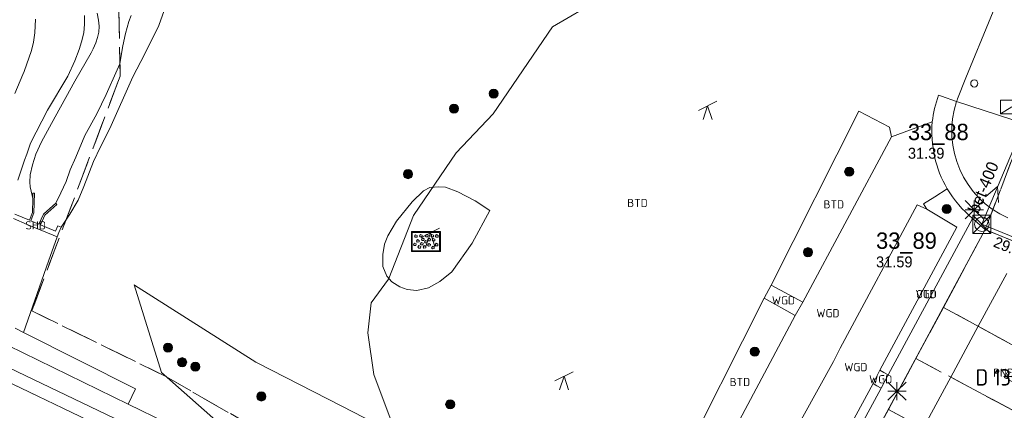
# Model space of a CAD drawing. Header units: metres. Extents: x 207644 to 210135, y 370459 to 373417.
# Tile 121 of 256: x 208118 to 208226, y 371953 to 371996. Entities that reach past the tile are written whole.
import ezdxf
from ezdxf.enums import TextEntityAlignment as Align

# ---------------------------------------------------------------- set-up
doc = ezdxf.new("R2010")
doc.units = ezdxf.units.M
doc.linetypes.add('HIDDEN2', pattern=[4.7625, 3.175, -1.5875])
for name, color, linetype in [('BTD', 7, 'Continuous'), ('combi_kolk', 7, 'Continuous'), ('CON_BxH300x300mm', 7, 'Continuous'), ('CON_BxH400x400mm', 7, 'Continuous'), ('DMM_BxH400x400mm', 7, 'Continuous'), ('GB', 1, 'Continuous'), ('GB07', 1, 'Continuous'), ('INV_BxH300x300mm', 7, 'Continuous'), ('KAD_Niet_vastgesteld_Perceel', 30, 'Continuous'), ('KAD_perceelnummer', 212, 'Continuous'), ('KAD_sectie', 212, 'Continuous'), ('KAD_Vastgesteld_Perceel', 212, 'Continuous'), ('NAR', 7, 'Continuous'), ('NLV_inspectieput', 7, 'Continuous'), ('NNR_inspectieput', 7, 'Continuous'), ('NOD_inspectieput', 7, 'Continuous'), ('OTD', 7, 'Continuous'), ('PIJL', 7, 'Continuous'), ('PND', 7, 'Continuous'), ('SHD', 7, 'Continuous'), ('VGO', 7, 'Continuous'), ('WGD', 7, 'Continuous')]:
    doc.layers.add(name, color=color, linetype=linetype)
for name, color, linetype, lineweight in [('GBOR', 7, 'Continuous', 25), ('GMV', 7, 'Continuous', 25), ('Q00_Overig_topografisch_object', 7, 'Continuous', 0), ('Q21_lantaarnpaal', 1, 'Continuous', 0), ('Q23_kolk', 153, 'Continuous', 0), ('Q26_boom', 72, 'Continuous', 0), ('Q28_rioolput', 153, 'Continuous', 0), ('Q34_speelwerktuig', 3, 'Continuous', 0), ('Q84_zandbak-NGDW', 3, 'Continuous', 0)]:
    doc.layers.add(name, color=color, linetype=linetype, lineweight=lineweight)
doc.styles.add('ISO', font='isocpeur.ttf', dxfattribs={"height": 1})
doc.styles.add('ISOCP', font='ISOCP.shx', dxfattribs={"height": 1.8})

# ---------------------------------------------------------------- blocks, each defined once
blk = doc.blocks.new('ACMAP_ANN_TEMPLATE_Vastgesteld_Perceelnummer')
at = {"layer": 'KAD_perceelnummer', "style": 'ISOCP'}
blk.add_attdef('Perceelnummer', text='', height=1.8, dxfattribs=at).set_placement((0, 0), align=Align.MIDDLE)
at = {"layer": 'KAD_sectie', "style": 'ISOCP'}
blk.add_attdef('sectie', text='', height=1.8, dxfattribs=at).set_placement((-2.7, 0), align=Align.MIDDLE_RIGHT)
blk = doc.blocks.new('Q34')
for p, q in [((-1, -0.5), (1, 0.5)), ((-0.5, -1.5), (0, 0)), ((0, 0), (0.5, -1.5))]:
    blk.add_line(p, q)
blk = doc.blocks.new('Q26')
blk.add_hatch(color=256).paths.add_polyline_path([(-0.45, -0.01, 1), (0.55, -0.01, 1)])
blk.add_circle((0.05, -0.01), 0.5)
blk = doc.blocks.new('Q84')
for points in [[(-1.6, -1.1), (1.6, -1.1), (1.6, 1.1), (-1.6, 1.1), (-1.6, -1.1)], [(-1.5, 1), (-1.5, -1), (1.5, -1), (1.5, 1), (-1.5, 1)], [(-1.17, 0.49), (-1.26, 0.59), (-1.14, 0.76), (-0.95, 0.67), (-0.97, 0.5), (-1.17, 0.49)], [(-0.95, -0.05), (-1.05, 0.06), (-0.92, 0.23), (-0.74, 0.13), (-0.75, -0.04), (-0.95, -0.05)], [(-0.63, 0.52), (-0.72, 0.62), (-0.6, 0.79), (-0.41, 0.7), (-0.43, 0.53), (-0.63, 0.52)], [(-0.41, 0.12), (-0.5, 0.23), (-0.38, 0.4), (-0.19, 0.3), (-0.21, 0.13), (-0.41, 0.12)], [(-0.07, -0.15), (-0.16, -0.05), (-0.03, 0.12), (0.15, 0.03), (0.14, -0.14), (-0.07, -0.15)], [(0.03, 0.51), (-0.06, 0.61), (0.06, 0.78), (0.25, 0.69), (0.23, 0.52), (0.03, 0.51)], [(0.28, 0.09), (0.19, 0.19), (0.31, 0.36), (0.5, 0.26), (0.48, 0.09), (0.28, 0.09)], [(0.63, 0.51), (0.54, 0.61), (0.66, 0.78), (0.85, 0.69), (0.83, 0.52), (0.63, 0.51)], [(0.77, 0.08), (0.68, 0.18), (0.8, 0.35), (0.99, 0.26), (0.97, 0.09), (0.77, 0.08)], [(1.14, 0.49), (1.04, 0.6), (1.17, 0.77), (1.35, 0.67), (1.34, 0.5), (1.14, 0.49)], [(-1.29, -0.44), (-1.38, -0.33), (-1.26, -0.17), (-1.07, -0.26), (-1.09, -0.43), (-1.29, -0.44)], [(-0.79, -0.71), (-0.88, -0.61), (-0.76, -0.44), (-0.57, -0.54), (-0.59, -0.71), (-0.79, -0.71)], [(-0.53, -0.37), (-0.62, -0.27), (-0.5, -0.1), (-0.31, -0.19), (-0.33, -0.36), (-0.53, -0.37)], [(-0.21, -0.71), (-0.3, -0.6), (-0.18, -0.43), (0, -0.53), (-0.01, -0.7), (-0.21, -0.71)], [(0.29, -0.49), (0.19, -0.38), (0.32, -0.21), (0.5, -0.31), (0.48, -0.48), (0.29, -0.49)], [(0.72, -0.78), (0.63, -0.67), (0.75, -0.5), (0.93, -0.6), (0.92, -0.77), (0.72, -0.78)], [(1.11, -0.46), (1.01, -0.35), (1.14, -0.18), (1.32, -0.28), (1.3, -0.45), (1.11, -0.46)]]:
    blk.add_lwpolyline(points)
blk = doc.blocks.new('Q23')
blk.add_line((-1.25, -0.75), (0, 0))
blk.add_lwpolyline([(-1.25, -0.75), (1.25, -0.75), (1.25, 0.75), (-1.25, 0.75), (-1.25, -0.75)])
blk = doc.blocks.new('Q21')
for p, q in [((-1, 1), (0, 0)), ((-1, 0), (0, 0)), ((-1, -1), (0, 0)), ((0, 1), (0, 0)), ((0, 0), (1, 1)), ((0, 0), (1, 0)), ((0, 0), (0, -1)), ((0, 0), (1, -1))]:
    blk.add_line(p, q)
blk = doc.blocks.new('Q28')
at = {"linetype": 'Continuous'}
for p, q in [((-1, -1), (1, 1)), ((-1, 1), (1, -1))]:
    blk.add_line(p, q, dxfattribs=at)
blk.add_lwpolyline([(1, 1), (1, -1), (-1, -1), (-1, 1)], close=True)

msp = doc.modelspace()

# ---------------------------------------------------------------- linework, layer by layer
at = {"layer": 'combi_kolk', "color": 253, "lineweight": 13}
msp.add_circle((208223.18, 371989.23), 0.4, dxfattribs=at)
at = {"layer": 'CON_BxH300x300mm', "color": 253, "linetype": 'Continuous', "lineweight": 13}
msp.add_lwpolyline([(208224.01, 371973.74), (208253.67, 371961.63)], dxfattribs=at)
at = {"layer": 'CON_BxH400x400mm', "color": 253, "linetype": 'Continuous', "lineweight": 13}
msp.add_lwpolyline([(208227.49, 371982.01), (208224.01, 371973.74)], dxfattribs=at)
at = {"layer": 'GB', "color": 253, "linetype": 'Continuous', "lineweight": 13}
for points in [[(208226.75, 371968.331), (208223.607, 371962.518)], [(208223.607, 371962.518), (208220.581, 371956.922)], [(208217.519, 371951.259), (208220.581, 371956.922)]]:
    msp.add_lwpolyline(points, dxfattribs=at)
at = {"layer": 'GB07', "color": 253, "linetype": 'Continuous', "lineweight": 13}
for points in [[(208230.275, 371958.886), (208223.607, 371962.518)], [(208220.581, 371956.922), (208227.309, 371953.342)]]:
    msp.add_lwpolyline(points, dxfattribs=at)
at = {"layer": 'GBOR', "color": 253, "linetype": 'Continuous', "lineweight": 13}
for points in [[(208210.475, 371986.178), (208200.81, 371967.039)], [(208213.858, 371984.406), (208210.475, 371986.178)], [(208214.06, 371983.364), (208213.858, 371984.406)], [(208214.06, 371983.364), (208204.283, 371965.169)], [(208200.81, 371967.039), (208204.283, 371965.169)], [(208190.465, 371946.638), (208200.047, 371965.613)], [(208203.453, 371963.715), (208200.047, 371965.613)], [(208193.936, 371945.864), (208203.453, 371963.715)]]:
    msp.add_lwpolyline(points, dxfattribs=at)
at = {"layer": 'GMV', "color": 253, "linetype": 'Continuous', "lineweight": 13}
for points in [[(208236.025, 372023.254), (208222.258, 371989.827)], [(208176.732, 371995.446), (208181.93, 371998.479)], [(208133.964, 371997.25), (208133.386, 371995.613)], [(208119.813, 371996.298), (208119.737, 371994.807)], [(208125.204, 371996.701), (208125.2, 371995.746)], [(208126.746, 371996.179), (208126.616, 371996.939)], [(208126.815, 371995.524), (208126.746, 371996.179)], [(208130.331, 371996.696), (208130.083, 371996.041)], [(208125.2, 371995.746), (208125.138, 371994.783)], [(208126.772, 371994.876), (208126.815, 371995.524)], [(208130.083, 371996.041), (208129.717, 371994.734)], [(208133.386, 371995.613), (208131.868, 371992.497)], [(208170.201, 371985.877), (208176.732, 371995.446)], [(208119.737, 371994.807), (208119.593, 371993.773)], [(208125.138, 371994.783), (208124.867, 371993.786)], [(208126.462, 371993.686), (208126.622, 371994.284)], [(208126.622, 371994.284), (208126.772, 371994.876)], [(208129.717, 371994.734), (208129.427, 371993.356)], [(208119.593, 371993.773), (208119.357, 371992.857)], [(208124.617, 371992.966), (208124.141, 371991.715)], [(208124.867, 371993.786), (208124.617, 371992.966)], [(208125.927, 371992.597), (208126.176, 371993.028)], [(208126.176, 371993.028), (208126.462, 371993.686)], [(208129.427, 371993.356), (208129.26, 371992.312)], [(208119.357, 371992.857), (208118.578, 371990.548)], [(208124.159, 371989.473), (208125.927, 371992.597)], [(208129.26, 371992.312), (208129.122, 371991.594)], [(208131.868, 371992.497), (208130.547, 371989.948)], [(208124.141, 371991.715), (208123.361, 371990.036)], [(208129.084, 371991.393), (208128.813, 371990.715)], [(208129.122, 371991.594), (208129.084, 371991.393)], [(208118.429, 371990.202), (208117.536, 371988.13)], [(208118.578, 371990.548), (208118.429, 371990.202)], [(208123.361, 371990.036), (208121.148, 371986.304)], [(208128.813, 371990.715), (208127.604, 371987.994)], [(208130.547, 371989.948), (208127.982, 371984.255)], [(208222.258, 371989.827), (208221.334, 371987.517)], [(208121.565, 371984.814), (208124.159, 371989.473)], [(208127.604, 371987.994), (208126.564, 371985.889)], [(208219.569, 371987.824), (208219.245, 371987.937)], [(208219.569, 371987.824), (208221.237, 371987.24)], [(208221.237, 371987.24), (208227.317, 371985.274)], [(208121.148, 371986.304), (208119.246, 371982.667)], [(208126.564, 371985.889), (208125.233, 371983.519)], [(208158.718, 371967.782), (208161.43, 371974.7), (208166.148, 371981.605), (208170.201, 371985.877)], [(208120.464, 371982.792), (208121.565, 371984.814)], [(208127.982, 371984.255), (208126.98, 371982.259)], [(208214.06, 371983.364), (208218.554, 371984.999)], [(208125.233, 371983.519), (208124.269, 371981.134)], [(208119.246, 371982.667), (208118.84, 371981.461)], [(208119.862, 371981.441), (208120.464, 371982.792)], [(208126.98, 371982.259), (208126.192, 371980.632)], [(208118.84, 371981.461), (208118.617, 371980.8)], [(208119.484, 371980.263), (208119.862, 371981.441)], [(208124.269, 371981.134), (208123.63, 371979.717)], [(208118.617, 371980.8), (208117.867, 371978.573)], [(208119.217, 371979.166), (208119.484, 371980.263)], [(208126.192, 371980.632), (208125.122, 371977.912)], [(208119.182, 371978.387), (208119.217, 371979.166)], [(208123.63, 371979.717), (208123.175, 371978.449)], [(208119.219, 371977.872), (208119.182, 371978.387)], [(208119.329, 371977.366), (208119.219, 371977.872)], [(208123.175, 371978.449), (208122.597, 371977.196)], [(208125.122, 371977.912), (208124.502, 371976.397)], [(208119.504, 371976.56), (208119.329, 371977.366)], [(208119.504, 371976.56), (208119.518, 371977.16)], [(208119.518, 371977.16), (208119.706, 371977.164)], [(208119.706, 371977.164), (208119.647, 371974.992)], [(208122.597, 371977.196), (208122.036, 371976.056)], [(208218.826, 371976.764), (208217.588, 371975.97)], [(208220.194, 371977.641), (208218.826, 371976.764)], [(208119.467, 371975.049), (208119.504, 371976.56)], [(208120.679, 371974.859), (208122.036, 371976.056)], [(208122.16, 371975.915), (208120.833, 371974.745)], [(208122.036, 371976.056), (208122.16, 371975.915)], [(208124.502, 371976.397), (208123.604, 371974.846)], [(208208.417, 371960.13), (208216.882, 371975.881)], [(208216.882, 371975.881), (208217.953, 371975.397)], [(208217.588, 371975.97), (208217.953, 371975.397)], [(208117.537, 371974.853), (208119.135, 371974.187)], [(208119.135, 371974.187), (208119.467, 371975.049)], [(208119.647, 371974.992), (208119.309, 371974.115)], [(208120.178, 371973.753), (208120.679, 371974.859)], [(208120.833, 371974.745), (208120.352, 371973.68)], [(208123.604, 371974.846), (208122.622, 371973.422)], [(208221.244, 371973.436), (208217.953, 371975.397)], [(208117.389, 371974.363), (208118.908, 371973.73)], [(208118.908, 371973.73), (208120.142, 371973.217)], [(208119.309, 371974.115), (208120.178, 371973.753)], [(208120.352, 371973.68), (208122.005, 371972.992)], [(208122.005, 371972.992), (208122.259, 371973.579)], [(208122.259, 371973.579), (208122.622, 371973.422)], [(208122.622, 371973.422), (208122.388, 371972.832)], [(208212.779, 371957.685), (208221.244, 371973.436)], [(208213.709, 371957.198), (208222.993, 371974.367)], [(208222.993, 371974.367), (208224.39, 371973.164)], [(208120.142, 371973.217), (208121.766, 371972.54)], [(208122.192, 371972.363), (208121.259, 371969.694)], [(208121.766, 371972.54), (208122.192, 371972.363)], [(208122.388, 371972.832), (208122.192, 371972.363)], [(208224.39, 371973.164), (208204.791, 371936.818)], [(208242.221, 371965.832), (208224.39, 371973.164)], [(208121.259, 371969.694), (208118.508, 371961.83)], [(208130.698, 371967.057), (208130.688, 371967.063)], [(208130.688, 371967.063), (208133.703, 371957.438)], [(208144.083, 371958.576), (208130.698, 371967.057)], [(208158.664, 371967.707), (208156.789, 371965.095)], [(208158.718, 371967.782), (208158.664, 371967.707)], [(208200.81, 371967.039), (208200.047, 371965.613)], [(208156.789, 371965.095), (208156.391, 371961.812)], [(208204.283, 371965.169), (208203.453, 371963.715)], [(208117.578, 371962.297), (208118.508, 371961.83)], [(208118.508, 371961.83), (208130.84, 371955.638)], [(208156.391, 371961.812), (208157.072, 371957.208)], [(208130.029, 371953.968), (208116.801, 371960.396)], [(208207.67, 371958.662), (208208.417, 371960.13)], [(208115.988, 371958.407), (208150.057, 371942.088)], [(208144.203, 371958.5), (208144.083, 371958.576)], [(208153.531, 371953.719), (208144.203, 371958.5)], [(208199.036, 371943.117), (208207.67, 371958.662)], [(208133.703, 371957.438), (208133.985, 371957.189)], [(208133.985, 371957.189), (208142.156, 371949.969)], [(208157.072, 371957.208), (208159.526, 371950.642)], [(208212.032, 371956.217), (208212.779, 371957.685)], [(208212.779, 371957.685), (208213.23, 371957.449)], [(208212.913, 371955.726), (208213.709, 371957.198)], [(208213.23, 371957.449), (208213.709, 371957.198)], [(208115.433, 371957.05), (208149.44, 371940.762)], [(208212.032, 371956.217), (208203.614, 371940.668)], [(208212.44, 371955.989), (208212.032, 371956.217)], [(208130.84, 371955.638), (208130.029, 371953.968)], [(208212.913, 371955.726), (208204.047, 371939.332)], [(208212.913, 371955.726), (208212.44, 371955.989)], [(208130.029, 371953.968), (208138.467, 371949.868)], [(208159.526, 371950.642), (208153.531, 371953.719)]]:
    msp.add_lwpolyline(points, dxfattribs=at)
for points in [[(208218.554, 371984.999, -0.0615633), (208219.245, 371987.937)], [(208221.237, 371987.24, -0.0107734), (208221.334, 371987.517)], [(208221.237, 371987.24, 0.3869039), (208226.878, 371974.443)], [(208220.194, 371977.641, -0.1538373), (208218.554, 371984.999)], [(208222.993, 371974.367, -0.0778858), (208220.194, 371977.641)]]:
    msp.add_lwpolyline(points, format="xyb", dxfattribs=at)
at = {"layer": 'KAD_Niet_vastgesteld_Perceel', "color": 253, "linetype": 'HIDDEN2', "lineweight": 13}
for points in [[(208112.412, 371945.989), (208152.875, 371926.837), (208238.006, 371888.987), (208244.61, 371903.887), (208164.685, 371939.475), (208134.159, 371957.004), (208119.408, 371964.218), (208129.132, 371990.025), (208128.531, 372021.148), (208171.927, 372097.695), (208190.879, 372090.16), (208228.541, 372160.85), (208230.946, 372165.362), (208234.429, 372171.901), (208246.346, 372165.667), (208249.199, 372172.872)], [(208229.441, 371986.412), (208224.39, 371973.164), (208219.775, 371964.605), (208216.735, 371958.968), (208213.723, 371953.383), (208210.68, 371947.739), (208207.642, 371942.105), (208204.791, 371936.818), (208203.066, 371933.588), (208226.088, 371923.176), (208246.698, 371913.821)]]:
    msp.add_lwpolyline(points, dxfattribs=at)
at = {"layer": 'KAD_Vastgesteld_Perceel', "color": 253, "linetype": 'HIDDEN2', "lineweight": 13}
for points in [[(208112.291, 372019.435), (208159.421, 372102.667), (208171.927, 372097.695), (208128.531, 372021.148), (208129.132, 371990.025), (208119.408, 371964.218), (208134.159, 371957.004), (208164.685, 371939.475), (208244.61, 371903.887), (208238.006, 371888.987), (208152.875, 371926.837), (208112.412, 371945.989)], [(208243.139, 371965.454), (208224.39, 371973.164), (208229.441, 371986.412)]]:
    msp.add_lwpolyline(points, dxfattribs=at)
for points in [[(208243.139, 371965.454), (208241.362, 371961.056), (208238.811, 371954.792), (208232.402, 371957.728), (208219.775, 371964.605), (208224.39, 371973.164), (208243.139, 371965.454)], [(208219.775, 371964.605), (208232.402, 371957.728), (208238.811, 371954.792), (208238.5, 371954.021), (208238.084, 371952.989), (208236.544, 371949.2), (208227.339, 371953.326), (208216.735, 371958.968), (208219.775, 371964.605)], [(208216.735, 371958.968), (208227.339, 371953.326), (208236.544, 371949.2), (208233.85, 371942.571), (208224.279, 371947.675), (208213.723, 371953.383), (208216.735, 371958.968)], [(208213.723, 371953.383), (208224.279, 371947.675), (208233.85, 371942.571), (208233.835, 371942.533), (208233.332, 371941.296), (208231.816, 371937.578), (208228.407, 371938.992), (208228.354, 371938.862), (208223.149, 371941.27), (208221.37, 371942.235), (208221.255, 371942.021), (208210.68, 371947.739), (208213.723, 371953.383)]]:
    msp.add_lwpolyline(points, close=True, dxfattribs=at)
at = {"layer": 'NOD_inspectieput', "color": 253, "lineweight": 13}
msp.add_circle((208224.01, 371973.74), 0.8, dxfattribs=at)
at = {"layer": 'PIJL', "color": 253, "lineweight": 13}
msp.add_lwpolyline([(208224.43, 371976.74), (208225.75, 371977.88), (208225.86, 371976.13)], dxfattribs=at)
at = {"layer": 'Q00_Overig_topografisch_object', "color": 253}
msp.add_lwpolyline([(208158.039, 371970.413), (208158.238, 371971.534), (208158.595, 371972.472), (208159.552, 371974.066), (208161.289, 371976.195), (208162.52, 371977.427), (208163.249, 371977.801), (208164.215, 371977.872), (208164.945, 371977.805), (208166.298, 371977.298), (208168.208, 371976.306), (208169.822, 371975.247), (208167.886, 371971.676), (208165.657, 371968.516), (208164.318, 371967.428), (208163.074, 371966.737), (208161.801, 371966.445), (208160.721, 371966.562), (208159.916, 371966.855), (208159.029, 371967.419), (208158.499, 371968.038), (208158.055, 371969.114), (208158.039, 371970.413)], dxfattribs=at)

# ---------------------------------------------------------------- block references
at = {"layer": 'KAD_Vastgesteld_Perceel', "color": 253, "linetype": 'HIDDEN2', "lineweight": 13}
ref = msp.add_blockref('ACMAP_ANN_TEMPLATE_Vastgesteld_Perceelnummer', (208227.411, 371956.903), dxfattribs=at)
ref.add_attrib('Perceelnummer', '1308', dxfattribs={"layer": 'KAD_perceelnummer', "lineweight": 13, "height": 1.8, "style": 'ISOCP'}).set_placement((208227.411, 371956.903), align=Align.MIDDLE)
ref.add_attrib('sectie', 'D', dxfattribs={"layer": 'KAD_sectie', "lineweight": 13, "height": 1.8, "style": 'ISOCP'}).set_placement((208224.711, 371956.903), align=Align.MIDDLE_RIGHT)
at = {"layer": 'Q21_lantaarnpaal', "color": 253}
for p in [(208223.176, 371975.345), (208214.667, 371955.379)]:
    msp.add_blockref('Q21', p, dxfattribs=at)
at = {"layer": 'Q23_kolk', "color": 253}
msp.add_blockref('Q23', (208227.308, 371986.638), dxfattribs=at)
at = {"layer": 'Q26_boom', "color": 253}
for p in [(208170.212, 371988.113), (208165.831, 371986.468), (208209.355, 371979.532), (208160.779, 371979.263), (208220.098, 371975.417), (208204.812, 371970.679), (208134.343, 371960.19), (208198.962, 371959.746), (208135.909, 371958.582), (208137.351, 371958.087), (208144.631, 371954.812), (208165.424, 371953.943)]:
    msp.add_blockref('Q26', p, dxfattribs=at)
at = {"layer": 'Q28_rioolput', "color": 253}
msp.add_blockref('Q28', (208224.005, 371973.737), dxfattribs=at)
at = {"layer": 'Q34_speelwerktuig', "color": 253}
for p in [(208193.817, 371986.761), (208163.286, 371972.797), (208178.004, 371957.03)]:
    msp.add_blockref('Q34', p, dxfattribs=at)
at = {"layer": 'Q84_zandbak-NGDW', "color": 253}
msp.add_blockref('Q84', (208162.795, 371971.835), dxfattribs=at)

# ---------------------------------------------------------------- texts
at = {"layer": 'BTD', "color": 253, "linetype": 'Continuous', "lineweight": 13, "style": 'ISO'}
for p in [(208186.091, 371976.081), (208207.712, 371975.929), (208197.375, 371956.389)]:
    msp.add_text('BTD', height=0.9, dxfattribs=at).set_placement(p, align=Align.MIDDLE_CENTER)
at = {"layer": 'DMM_BxH400x400mm', "color": 253, "lineweight": 13}
msp.add_text('bet-400', height=1.3, rotation=67.18, dxfattribs=at).set_placement((208223.62, 371974.83))
at = {"layer": 'INV_BxH300x300mm', "color": 253, "lineweight": 13}
msp.add_text('29.68', height=1.2, rotation=337.79, dxfattribs=at).set_placement((208225.18, 371971.32))
at = {"layer": 'NAR', "color": 253, "linetype": 'Continuous', "lineweight": 13, "style": 'ISO'}
msp.add_text('55', height=0.9, rotation=332.1, dxfattribs=at).set_placement((208227.158, 371956.995), align=Align.MIDDLE_CENTER)
at = {"layer": 'NLV_inspectieput', "color": 253, "lineweight": 13}
for s, p in [('31.39', (208215.87, 371980.95)), ('31.59', (208212.36, 371969))]:
    msp.add_text(s, height=1.2, dxfattribs=at).set_placement(p)
at = {"layer": 'NNR_inspectieput', "color": 253, "lineweight": 13}
for s, p in [('33_88', (208215.87, 371982.99)), ('33_89', (208212.36, 371971.04))]:
    msp.add_text(s, height=1.8, dxfattribs=at).set_placement(p)
at = {"layer": 'OTD', "color": 253, "linetype": 'Continuous', "lineweight": 13, "style": 'ISO'}
msp.add_text('OTD', height=0.9, dxfattribs=at).set_placement((208217.886, 371966.056), align=Align.MIDDLE_CENTER)
at = {"layer": 'PND', "color": 253, "linetype": 'Continuous', "lineweight": 13, "style": 'ISO'}
msp.add_text('PND', height=0.9, dxfattribs=at).set_placement((208226.406, 371957.408), align=Align.MIDDLE_CENTER)
at = {"layer": 'SHD', "color": 253, "linetype": 'Continuous', "lineweight": 13, "style": 'ISO'}
msp.add_text('SHD', height=0.9, dxfattribs=at).set_placement((208119.826, 371973.624), align=Align.MIDDLE_CENTER)
at = {"layer": 'VGO', "color": 253, "linetype": 'Continuous', "lineweight": 13, "style": 'ISO'}
msp.add_text('VGO', height=0.9, dxfattribs=at).set_placement((208217.886, 371966.056), align=Align.MIDDLE_CENTER)
at = {"layer": 'WGD', "color": 253, "linetype": 'Continuous', "lineweight": 13, "style": 'ISO'}
for p in [(208202.165, 371965.371), (208207.065, 371963.96), (208210.14, 371958.029), (208212.871, 371956.693)]:
    msp.add_text('WGD', height=0.9, dxfattribs=at).set_placement(p, align=Align.MIDDLE_CENTER)

doc.saveas('drawing.dxf')
